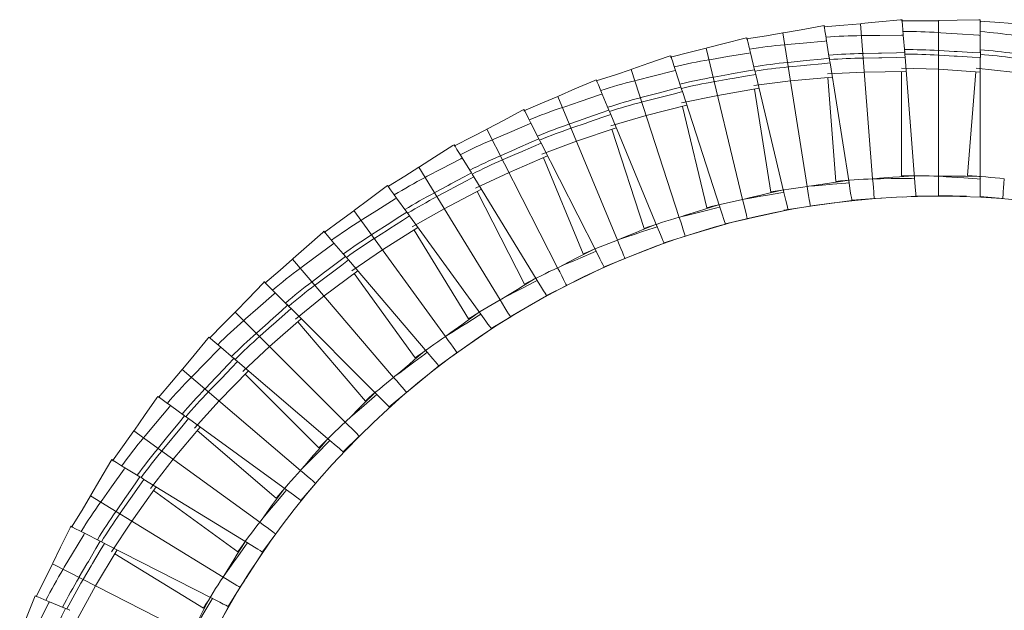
# Model space of a CAD drawing. Header units: millimetres. Extents: x -262 to 205, y -420 to 229.
# Tile 6 of 7: x -244 to -18, y 93 to 229. Entities that reach past the tile are written whole.
import ezdxf

# ---------------------------------------------------------------- set-up
doc = ezdxf.new("R2010")
doc.units = ezdxf.units.MM

msp = doc.modelspace()

# ---------------------------------------------------------------- linework, layer by layer
at = {"color": 7, "linetype": 'Continuous', "lineweight": 15}
for p, q in [((-41.24, 229.18), (-41.23, 229.19)), ((-41.19, 228.69), (-41.24, 229.18)), ((-41.19, 228.69), (-41.23, 229.19)), ((-32.86, 193.16), (-32.86, 228.97)), ((-23.22, 228.64), (-23.23, 229.14)), ((-23.23, 229.14), (-23.23, 229.14)), ((-23.22, 228.64), (-23.23, 229.14)), ((-59.1, 227.33), (-59.2, 227.82)), ((-59.2, 227.82), (-59.19, 227.82)), ((-59.1, 227.33), (-59.19, 227.82)), ((-48.02, 192.56), (-50.83, 228.26)), ((-76.86, 224.57), (-76.99, 225.05)), ((-76.99, 225.05), (-76.98, 225.05)), ((-76.86, 224.57), (-76.98, 225.05)), ((-63.08, 190.78), (-68.68, 226.15)), ((-40.94, 225.6), (-40.96, 225.63)), ((-40.64, 221.61), (-40.96, 225.63)), ((-23.22, 225.54), (-23.23, 225.57)), ((-23.23, 221.54), (-23.23, 225.57)), ((-77.95, 187.82), (-86.31, 222.64)), ((-58.62, 224.27), (-58.64, 224.3)), ((-58.01, 220.32), (-58.64, 224.3)), ((-94.51, 220.89), (-94.5, 220.9)), ((-94.34, 220.42), (-94.51, 220.89)), ((-94.34, 220.42), (-94.5, 220.9)), ((-76.14, 221.56), (-76.15, 221.58)), ((-75.21, 217.67), (-76.15, 221.58)), ((-58.04, 220.64), (-58.01, 220.32)), ((-58.04, 220.64), (-57.99, 220.32)), ((-58.01, 220.32), (-57.99, 220.32)), ((-40.66, 221.94), (-40.64, 221.61)), ((-40.66, 221.94), (-40.63, 221.61)), ((-40.64, 221.61), (-40.63, 221.61)), ((-40.55, 220.6), (-40.55, 220.53)), ((-40.55, 220.53), (-40.55, 220.53)), ((-38.36, 192.68), (-40.55, 220.53)), ((-23.22, 221.87), (-23.23, 221.54)), ((-23.23, 221.54), (-23.22, 221.54)), ((-23.23, 220.45), (-23.22, 220.45)), ((-23.23, 192.51), (-23.23, 220.45)), ((-23.22, 221.87), (-23.22, 221.54)), ((-23.22, 220.53), (-23.22, 220.45)), ((-92.55, 183.7), (-103.62, 217.76)), ((-75.28, 217.99), (-75.21, 217.67)), ((-75.28, 217.99), (-75.2, 217.67)), ((-75.21, 217.67), (-75.2, 217.67)), ((-57.83, 219.32), (-57.82, 219.24)), ((-57.83, 219.24), (-57.82, 219.24)), ((-53.46, 191.65), (-57.83, 219.24)), ((-41.35, 218.06), (-32.86, 217.78)), ((-32.86, 217.78), (-23.23, 217.14)), ((-24.22, 218.06), (-15.78, 217.11)), ((-111.44, 214.92), (-111.65, 215.38)), ((-111.65, 215.38), (-111.64, 215.38)), ((-111.44, 214.92), (-111.64, 215.38)), ((-93.38, 217.48), (-93.4, 217.5)), ((-92.16, 213.67), (-93.4, 217.5)), ((-74.96, 216.68), (-74.95, 216.61)), ((-74.95, 216.61), (-74.95, 216.61)), ((-68.43, 189.44), (-74.95, 216.61)), ((-66.93, 215.1), (-57.31, 215.97)), ((-58.43, 216.72), (-49.95, 217.11)), ((-56.49, 191.98), (-58.37, 215.88)), ((-49.95, 217.11), (-40.29, 217.23)), ((-41.35, 193.24), (-41.35, 217.21)), ((-26.17, 193.31), (-24.29, 217.21)), ((-92.25, 213.99), (-92.16, 213.67)), ((-92.25, 213.99), (-92.15, 213.68)), ((-92.16, 213.67), (-92.15, 213.68)), ((-83.7, 211.76), (-74.18, 213.39)), ((-75.36, 214.05), (-66.93, 215.1)), ((-71.48, 189.53), (-75.23, 213.21)), ((-106.78, 178.45), (-120.48, 211.54)), ((-110.26, 212.06), (-110.28, 212.08)), ((-108.74, 208.36), (-110.28, 212.08)), ((-92.02, 210.05), (-83.7, 211.76)), ((-91.83, 212.71), (-91.81, 212.64)), ((-91.82, 212.64), (-91.81, 212.64)), ((-83.19, 186.07), (-91.82, 212.64)), ((-108.85, 208.67), (-108.74, 208.36)), ((-108.85, 208.67), (-108.73, 208.36)), ((-100.16, 207.12), (-90.8, 209.49)), ((-86.23, 185.92), (-91.82, 209.23)), ((-128.06, 208.09), (-128.3, 208.53)), ((-128.3, 208.53), (-128.3, 208.53)), ((-128.06, 208.09), (-128.3, 208.53)), ((-108.74, 208.36), (-108.73, 208.36)), ((-108.34, 207.43), (-108.31, 207.36)), ((-108.32, 207.35), (-108.31, 207.36)), ((-97.63, 181.54), (-108.32, 207.35)), ((-108.32, 204.76), (-100.16, 207.12)), ((-126.66, 205.34), (-126.68, 205.35)), ((-124.85, 201.76), (-126.68, 205.35)), ((-116.2, 201.2), (-107.05, 204.3)), ((-120.55, 172.1), (-136.81, 204.01)), ((-124.99, 202.06), (-124.85, 201.76)), ((-124.99, 202.06), (-124.84, 201.77)), ((-124.85, 201.76), (-124.84, 201.77)), ((-100.65, 181.16), (-108.06, 203.96)), ((-144.1, 199.98), (-144.37, 200.4)), ((-144.37, 200.4), (-144.36, 200.4)), ((-144.1, 199.98), (-144.36, 200.4)), ((-124.38, 200.87), (-124.35, 200.8)), ((-124.35, 200.79), (-124.35, 200.8)), ((-111.67, 175.9), (-124.35, 200.79)), ((-124.15, 198.21), (-116.2, 201.2)), ((-142.48, 197.34), (-142.5, 197.36)), ((-140.4, 193.92), (-142.5, 197.36)), ((-131.73, 194.04), (-122.85, 197.85)), ((-114.65, 175.28), (-123.83, 197.43)), ((-133.78, 164.69), (-152.49, 195.23)), ((-140.56, 194.21), (-140.4, 193.92)), ((-140.56, 194.21), (-140.39, 193.93)), ((-140.4, 193.92), (-140.39, 193.93)), ((-139.86, 193.07), (-139.82, 193)), ((-139.83, 193), (-139.82, 193)), ((-125.23, 169.18), (-139.83, 193)), ((-139.42, 190.44), (-131.73, 194.04)), ((-38.36, 192.79), (-38.36, 192.68)), ((-32.49, 193.16), (-32.86, 193.16)), ((-159.75, 191.03), (-159.74, 191.04)), ((-159.44, 190.64), (-159.75, 191.03)), ((-159.44, 190.64), (-159.74, 191.04)), ((-62.71, 190.84), (-63.08, 190.78)), ((-53.47, 191.76), (-53.46, 191.65)), ((-53.46, 191.65), (-53.46, 191.65)), ((-47.64, 192.59), (-48.02, 192.56)), ((-38.37, 192.68), (-38.36, 192.68)), ((-23.22, 192.62), (-23.23, 192.51)), ((-23.23, 192.51), (-23.23, 192.51)), ((-157.62, 188.13), (-157.65, 188.15)), ((-155.28, 184.89), (-157.65, 188.15)), ((-146.65, 185.69), (-138.1, 190.17)), ((-128.15, 168.32), (-139.04, 189.68)), ((-68.45, 189.55), (-68.43, 189.44)), ((-68.44, 189.44), (-68.43, 189.44)), ((-41.19, 188.38), (-38.04, 188.55)), ((-38.05, 188.63), (-32.81, 188.59)), ((-38.04, 188.5), (-38.05, 188.63)), ((-26.44, 188.58), (-32.86, 188.69)), ((-23.23, 188.46), (-18.02, 188)), ((-23.23, 188.32), (-23.23, 188.46)), ((-83.21, 186.17), (-83.19, 186.07)), ((-83.19, 186.07), (-83.19, 186.07)), ((-77.59, 187.9), (-77.95, 187.82)), ((-68.47, 185.35), (-62.31, 186.27)), ((-62.41, 186.27), (-52.82, 187.57)), ((-52.83, 187.65), (-47.61, 188.01)), ((-52.81, 187.51), (-52.83, 187.65)), ((-47.7, 188.01), (-45.96, 188.11)), ((-146.39, 156.26), (-167.44, 185.24)), ((-155.46, 185.16), (-155.28, 184.89)), ((-155.46, 185.16), (-155.27, 184.89)), ((-155.28, 184.89), (-155.27, 184.89)), ((-154.68, 184.08), (-154.63, 184.01)), ((-154.64, 184.01), (-154.63, 184.01)), ((-138.22, 161.41), (-154.64, 184.01)), ((-154.03, 181.49), (-146.65, 185.69)), ((-92.19, 183.82), (-92.55, 183.7)), ((-76.93, 183.38), (-67.47, 185.42)), ((-67.46, 185.37), (-67.49, 185.5)), ((-97.66, 181.65), (-97.63, 181.54)), ((-97.63, 181.54), (-97.63, 181.54)), ((-91.18, 179.35), (-81.91, 182.13)), ((-81.94, 182.21), (-76.84, 183.39)), ((-81.9, 182.08), (-81.94, 182.21)), ((-174.01, 180.12), (-174.34, 180.49)), ((-174.34, 180.49), (-174.34, 180.49)), ((-174.01, 180.12), (-174.34, 180.49)), ((-160.86, 176.19), (-152.69, 181.33)), ((-141.06, 160.33), (-153.59, 180.77)), ((-96.08, 177.8), (-91.09, 179.37)), ((-172, 177.76), (-172.03, 177.77)), ((-169.41, 174.71), (-172.03, 177.77)), ((-106.43, 178.59), (-106.78, 178.45)), ((-105.07, 174.22), (-96.05, 177.72)), ((-96.03, 177.67), (-96.08, 177.8)), ((-169.61, 174.97), (-169.41, 174.71)), ((-169.61, 174.97), (-169.4, 174.72)), ((-169.41, 174.71), (-169.4, 174.72)), ((-167.9, 171.42), (-160.86, 176.19)), ((-111.71, 176), (-111.67, 175.9)), ((-111.68, 175.9), (-111.67, 175.9)), ((-158.3, 146.87), (-181.56, 174.11)), ((-168.74, 173.95), (-168.69, 173.89)), ((-168.7, 173.89), (-168.69, 173.89)), ((-150.56, 152.64), (-168.7, 173.89)), ((-109.83, 172.29), (-104.98, 174.25)), ((-109.77, 172.17), (-109.83, 172.29)), ((-174.29, 165.6), (-166.55, 171.37)), ((-153.31, 151.34), (-167.4, 170.74)), ((-120.21, 172.27), (-120.55, 172.1)), ((-118.52, 168.02), (-109.8, 172.22)), ((-187.7, 168.49), (-188.07, 168.83)), ((-188.07, 168.83), (-188.06, 168.83)), ((-187.7, 168.49), (-188.06, 168.83)), ((-125.28, 169.27), (-125.23, 169.18)), ((-125.23, 169.17), (-125.23, 169.18)), ((-123.14, 165.7), (-118.43, 168.05)), ((-185.52, 166.3), (-185.54, 166.31)), ((-182.7, 163.46), (-185.54, 166.31)), ((-180.93, 160.3), (-174.29, 165.6)), ((-131.44, 160.78), (-123.07, 165.65)), ((-123.05, 165.6), (-123.11, 165.72)), ((-182.92, 163.7), (-182.7, 163.46)), ((-182.92, 163.7), (-182.69, 163.47)), ((-182.7, 163.46), (-182.69, 163.47)), ((-133.46, 164.89), (-133.78, 164.69)), ((-169.44, 136.58), (-194.76, 161.9)), ((-181.97, 162.75), (-181.92, 162.7)), ((-181.92, 162.69), (-181.92, 162.7)), ((-162.17, 142.94), (-181.92, 162.69)), ((-138.28, 161.5), (-138.22, 161.41)), ((-138.22, 161.4), (-138.22, 161.41)), ((-186.85, 153.99), (-179.58, 160.35)), ((-164.81, 141.42), (-180.38, 159.65)), ((-135.84, 158.13), (-131.35, 160.82)), ((-146.09, 156.48), (-146.39, 156.26)), ((-143.75, 152.55), (-135.79, 158.06)), ((-135.76, 158.02), (-135.84, 158.13)), ((-200.84, 156.13), (-200.83, 156.14)), ((-200.45, 155.82), (-200.84, 156.13)), ((-200.45, 155.82), (-200.83, 156.14)), ((-198.09, 153.81), (-198.12, 153.81)), ((-195.06, 151.2), (-198.12, 153.81)), ((-193.05, 148.19), (-186.85, 153.99)), ((-150.62, 152.73), (-150.56, 152.64)), ((-150.56, 152.64), (-150.56, 152.64)), ((-147.92, 149.56), (-143.66, 152.6)), ((-195.3, 151.42), (-195.06, 151.2)), ((-195.3, 151.42), (-195.05, 151.21)), ((-195.06, 151.2), (-195.05, 151.21)), ((-194.28, 150.55), (-194.22, 150.5)), ((-194.23, 150.49), (-194.22, 150.5)), ((-172.98, 132.35), (-194.23, 150.49)), ((-179.73, 125.44), (-206.96, 148.7)), ((-198.46, 141.44), (-191.71, 148.35)), ((-175.5, 130.64), (-192.45, 147.59)), ((-155.37, 143.38), (-147.87, 149.5)), ((-147.84, 149.45), (-147.92, 149.56)), ((-158.01, 147.12), (-158.3, 146.87)), ((-162.24, 143.02), (-162.17, 142.94)), ((-162.17, 142.93), (-162.17, 142.94)), ((-159.3, 140.07), (-155.29, 143.43)), ((-212.57, 142.47), (-212.56, 142.48)), ((-212.15, 142.19), (-212.57, 142.47)), ((-212.15, 142.19), (-212.56, 142.48)), ((-204.18, 135.16), (-198.46, 141.44)), ((-209.65, 140.37), (-209.68, 140.37)), ((-206.42, 138.01), (-209.68, 140.37)), ((-159.27, 140.04), (-159.3, 140.07)), ((-206.68, 138.21), (-206.42, 138.01)), ((-206.68, 138.21), (-206.41, 138.02)), ((-206.42, 138.01), (-206.41, 138.02)), ((-205.59, 137.42), (-205.53, 137.37)), ((-205.54, 137.37), (-205.53, 137.37)), ((-182.93, 120.95), (-205.54, 137.37)), ((-169.17, 136.84), (-169.44, 136.58)), ((-189.12, 113.53), (-218.09, 134.58)), ((-209.04, 128.01), (-202.86, 135.42)), ((-185.31, 119.04), (-203.54, 134.61)), ((-173.06, 132.43), (-172.98, 132.35)), ((-172.99, 132.35), (-172.98, 132.35)), ((-169.9, 129.72), (-166.17, 133.39)), ((-169.87, 129.69), (-169.9, 129.71)), ((-223.19, 127.93), (-223.19, 127.94)), ((-222.76, 127.68), (-223.19, 127.94)), ((-222.76, 127.68), (-223.19, 127.93)), ((-214.26, 121.3), (-209.04, 128.01)), ((-220.12, 126.07), (-220.15, 126.07)), ((-216.71, 123.96), (-220.15, 126.07)), ((-179.49, 125.73), (-179.73, 125.44)), ((-216.99, 124.15), (-216.71, 123.96)), ((-216.99, 124.15), (-216.71, 123.97)), ((-216.71, 123.96), (-216.71, 123.97)), ((-215.84, 123.45), (-215.78, 123.4)), ((-215.78, 123.4), (-215.78, 123.4)), ((-191.96, 108.8), (-215.78, 123.4)), ((-179.66, 118.56), (-176.22, 122.51)), ((-218.54, 113.79), (-212.96, 121.67)), ((-194.18, 106.71), (-213.57, 120.8)), ((-183.02, 121.02), (-182.93, 120.95)), ((-182.94, 120.95), (-182.93, 120.95)), ((-197.54, 100.92), (-228.08, 119.63)), ((-179.55, 118.48), (-179.66, 118.56)), ((-223.22, 106.7), (-218.54, 113.79)), ((-188.9, 113.83), (-189.12, 113.53)), ((-232.64, 112.6), (-232.64, 112.61)), ((-232.19, 112.39), (-232.64, 112.61)), ((-232.19, 112.39), (-232.64, 112.6)), ((-229.43, 110.99), (-229.46, 110.98)), ((-225.87, 109.16), (-229.46, 110.98)), ((-226.16, 109.32), (-225.87, 109.16)), ((-226.16, 109.32), (-225.87, 109.17)), ((-225.87, 109.16), (-225.87, 109.17)), ((-192.05, 108.87), (-191.96, 108.8)), ((-188.51, 106.68), (-185.39, 110.89)), ((-226.9, 98.87), (-221.95, 107.16)), ((-224.96, 108.71), (-224.89, 108.67)), ((-224.9, 108.66), (-224.89, 108.67)), ((-200.01, 95.98), (-224.9, 108.66)), ((-192.33, 100.6), (-188.44, 106.64)), ((-191.96, 108.8), (-191.96, 108.8)), ((-188.39, 106.61), (-188.51, 106.68)), ((-202.05, 93.73), (-222.49, 106.25)), ((-204.95, 87.69), (-236.86, 103.95)), ((-197.35, 101.24), (-197.54, 100.92)), ((-193.68, 98.5), (-192.57, 100.22)), ((-231, 91.43), (-226.9, 98.87)), ((-196.39, 94.14), (-193.62, 98.58)), ((-240.86, 96.58), (-240.86, 96.59)), ((-240.39, 96.4), (-240.86, 96.59)), ((-240.39, 96.4), (-240.86, 96.58)), ((-237.53, 95.22), (-237.56, 95.22)), ((-233.84, 93.68), (-237.56, 95.22)), ((-200.1, 96.04), (-200.01, 95.98)), ((-200.01, 95.98), (-200.01, 95.98)), ((-234.14, 93.81), (-233.84, 93.68)), ((-234.14, 93.81), (-233.84, 93.69)), ((-233.84, 93.68), (-233.84, 93.69)), ((-232.9, 93.3), (-232.83, 93.27)), ((-232.83, 93.26), (-232.83, 93.27)), ((-200.91, 85.58), (-196.32, 94.1)), ((-196.28, 94.08), (-196.39, 94.14))]:
    msp.add_line(p, q, dxfattribs=at)
at = {"color": 8, "linetype": 'Continuous', "lineweight": 15}
for p, q in [((-38.41, 193.32), (-38.41, 193.28)), ((-23.22, 193.16), (-23.23, 193.12)), ((-53.56, 192.29), (-53.56, 192.25)), ((-68.58, 190.07), (-68.58, 190.03)), ((-83.38, 186.68), (-83.37, 186.65)), ((-97.87, 182.14), (-97.86, 182.11)), ((-111.96, 176.48), (-111.95, 176.44)), ((-125.57, 169.73), (-125.55, 169.7)), ((-138.6, 161.93), (-138.58, 161.9)), ((-150.97, 153.14), (-150.95, 153.11)), ((-162.62, 143.4), (-162.6, 143.37)), ((-173.47, 132.77), (-173.45, 132.75)), ((-183.46, 121.33), (-183.43, 121.31)), ((-192.51, 109.14), (-192.48, 109.12)), ((-200.58, 96.28), (-200.55, 96.26))]:
    msp.add_line(p, q, dxfattribs=at)
at = {"color": 7, "linetype": 'Continuous', "lineweight": 15, "flags": 128}
for points in [[(-50.83, 228.26), (-50.65, 228.28), (-46.58, 228.67), (-41.61, 229.15), (-41.24, 229.18)], [(-32.86, 228.96), (-36.7, 228.92), (-41.35, 228.91)], [(-40.96, 225.63), (-41.05, 226.82), (-41.14, 227.95), (-41.21, 228.77), (-41.24, 229.18)], [(-32.86, 228.97), (-32.69, 228.97), (-28.6, 229.04), (-23.61, 229.13), (-23.23, 229.14)], [(-23.23, 225.57), (-23.23, 226.77), (-23.23, 227.9), (-23.23, 228.72), (-23.23, 229.14)], [(-68.68, 226.15), (-68.51, 226.18), (-64.48, 226.89), (-59.56, 227.76), (-59.2, 227.82)], [(-50.83, 228.25), (-54.65, 227.92), (-59.29, 227.54)], [(-58.64, 224.3), (-58.83, 225.48), (-59, 226.59), (-59.13, 227.41), (-59.2, 227.82)], [(-14.9, 228.25), (-18.73, 228.52), (-23.37, 228.87)], [(-86.31, 222.64), (-86.14, 222.69), (-82.18, 223.71), (-77.35, 224.96), (-76.99, 225.05)], [(-68.68, 226.14), (-72.46, 225.5), (-77.06, 224.76)], [(-76.16, 221.58), (-76.44, 222.75), (-76.7, 223.84), (-76.89, 224.65), (-76.99, 225.05)], [(-50.61, 225.52), (-50.06, 225.53), (-46.34, 225.57), (-41.34, 225.62), (-40.96, 225.63)], [(-32.86, 226.22), (-32.32, 226.18), (-28.6, 225.93), (-23.61, 225.59), (-23.23, 225.57)], [(-86.31, 222.63), (-90.03, 221.7), (-94.55, 220.6)], [(-68.25, 223.43), (-67.71, 223.48), (-63.99, 223.82), (-59.01, 224.26), (-58.64, 224.3)], [(-103.62, 217.76), (-103.45, 217.82), (-99.58, 219.15), (-94.86, 220.77), (-94.51, 220.89)], [(-93.41, 217.5), (-93.78, 218.64), (-94.13, 219.71), (-94.38, 220.5), (-94.51, 220.89)], [(-85.67, 219.97), (-85.13, 220.06), (-81.45, 220.68), (-76.53, 221.52), (-76.15, 221.58)], [(-67.6, 219.36), (-67.47, 219.37), (-64.03, 219.72), (-63.35, 219.79), (-59.91, 220.13), (-58.01, 220.32)], [(-57.82, 219.24), (-57.92, 219.84), (-57.99, 220.32)], [(-50.29, 221.41), (-50.16, 221.41), (-46.7, 221.49), (-46.01, 221.5), (-42.55, 221.57), (-40.64, 221.61)], [(-50.2, 220.36), (-50.03, 220.36), (-46.57, 220.42), (-45.93, 220.43), (-42.47, 220.49), (-40.55, 220.53)], [(-40.55, 220.53), (-40.59, 221.13), (-40.63, 221.61)], [(-32.86, 222.1), (-32.73, 222.09), (-29.28, 221.89), (-28.59, 221.85), (-25.14, 221.65), (-23.23, 221.54)], [(-32.86, 221.04), (-32.69, 221.03), (-29.24, 220.82), (-28.59, 220.78), (-25.14, 220.57), (-23.23, 220.45)], [(-23.22, 220.45), (-23.22, 221.06), (-23.22, 221.54)], [(-103.61, 217.75), (-107.25, 216.53), (-111.67, 215.08)], [(-84.71, 215.96), (-84.58, 215.98), (-81.17, 216.6), (-80.5, 216.72), (-77.09, 217.33), (-75.21, 217.67)], [(-74.95, 216.61), (-75.09, 217.2), (-75.2, 217.67)], [(-67.44, 218.32), (-67.27, 218.33), (-63.82, 218.67), (-63.18, 218.73), (-59.74, 219.06), (-57.83, 219.24)], [(-120.48, 211.54), (-120.32, 211.61), (-116.57, 213.24), (-111.99, 215.23), (-111.65, 215.38)], [(-110.28, 212.08), (-110.74, 213.19), (-111.17, 214.23), (-111.49, 214.99), (-111.65, 215.38)], [(-102.77, 215.15), (-102.24, 215.28), (-98.62, 216.19), (-93.77, 217.41), (-93.41, 217.5)], [(-84.46, 214.93), (-84.29, 214.96), (-80.88, 215.56), (-80.25, 215.67), (-76.84, 216.27), (-74.95, 216.61)], [(-101.49, 211.22), (-101.36, 211.26), (-98.02, 212.14), (-97.36, 212.31), (-94.01, 213.19), (-92.16, 213.67)], [(-91.81, 212.64), (-92, 213.22), (-92.15, 213.68)], [(-120.48, 211.53), (-124.01, 210.03), (-128.3, 208.23)], [(-119.43, 209), (-118.91, 209.17), (-115.38, 210.36), (-110.64, 211.96), (-110.28, 212.08)], [(-101.16, 210.22), (-101, 210.26), (-97.65, 211.13), (-97.02, 211.29), (-93.67, 212.16), (-91.82, 212.64)], [(-136.81, 204.01), (-136.66, 204.09), (-133.04, 206.01), (-128.63, 208.36), (-128.3, 208.53)], [(-126.68, 205.35), (-127.23, 206.42), (-127.74, 207.42), (-128.12, 208.16), (-128.3, 208.53)], [(-117.85, 205.19), (-117.73, 205.23), (-114.46, 206.37), (-113.81, 206.59), (-110.55, 207.73), (-108.74, 208.36)], [(-117.45, 204.21), (-117.28, 204.27), (-114.01, 205.39), (-113.4, 205.6), (-110.13, 206.73), (-108.32, 207.35)], [(-108.31, 207.36), (-108.55, 207.92), (-108.73, 208.36)], [(-135.56, 201.56), (-135.06, 201.78), (-131.63, 203.24), (-127.03, 205.2), (-126.68, 205.35)], [(-136.8, 204), (-140.21, 202.23), (-144.11, 200.22)], [(-133.69, 197.89), (-133.57, 197.94), (-130.4, 199.33), (-129.77, 199.61), (-126.6, 201), (-124.85, 201.76)], [(-124.35, 200.8), (-124.62, 201.34), (-124.84, 201.77)], [(-152.49, 195.23), (-152.35, 195.32), (-148.89, 197.52), (-144.69, 200.2), (-144.37, 200.4)], [(-142.51, 197.36), (-143.13, 198.38), (-143.72, 199.34), (-144.15, 200.05), (-144.37, 200.4)], [(-133.21, 196.94), (-133.05, 197.01), (-129.88, 198.39), (-129.28, 198.65), (-126.11, 200.03), (-124.35, 200.79)], [(-151.06, 192.88), (-150.57, 193.14), (-147.27, 194.86), (-142.84, 197.18), (-142.5, 197.36)], [(-152.49, 195.22), (-155.74, 193.18), (-159.48, 190.87)], [(-148.9, 189.36), (-148.78, 189.43), (-145.74, 191.06), (-145.13, 191.39), (-142.08, 193.02), (-140.4, 193.92)], [(-148.35, 188.46), (-148.2, 188.54), (-145.14, 190.17), (-144.57, 190.47), (-141.52, 192.1), (-139.83, 193)], [(-139.82, 193), (-140.14, 193.52), (-140.39, 193.93)], [(-47.64, 192.59), (-46.48, 192.68), (-43.39, 192.91), (-41.85, 193.02), (-38.77, 193.26), (-38.41, 193.28)], [(-32.49, 193.16), (-31.32, 193.15), (-28.23, 193.14), (-26.68, 193.14), (-23.59, 193.12), (-23.23, 193.12)], [(-32.49, 193.16), (-31.1, 193.06), (-28.6, 192.89), (-27.05, 192.78), (-23.97, 192.57), (-23.23, 192.51)], [(-167.44, 185.24), (-167.3, 185.34), (-164.03, 187.81), (-160.05, 190.81), (-159.75, 191.03)], [(-157.65, 188.14), (-158.36, 189.12), (-159.02, 190.03), (-159.51, 190.7), (-159.75, 191.03)], [(-62.71, 190.84), (-61.55, 191.01), (-58.5, 191.49), (-56.97, 191.72), (-53.92, 192.2), (-53.56, 192.25)], [(-62.71, 190.84), (-61.32, 190.96), (-58.82, 191.18), (-57.28, 191.31), (-54.2, 191.58), (-53.46, 191.65)], [(-52.82, 187.59), (-52.82, 187.58), (-52.85, 187.78), (-52.92, 188.23), (-53.03, 188.89), (-53.16, 189.73), (-53.46, 191.65)], [(-47.64, 192.59), (-46.25, 192.6), (-43.74, 192.63), (-42.2, 192.64), (-39.11, 192.67), (-38.37, 192.68)], [(-38.04, 188.58), (-38.04, 188.57), (-38.06, 188.77), (-38.09, 189.22), (-38.15, 189.89), (-38.21, 190.74), (-38.37, 192.68)], [(-23.23, 188.41), (-23.23, 188.39), (-23.23, 188.6), (-23.23, 189.05), (-23.23, 189.72), (-23.23, 190.57), (-23.23, 192.51)], [(-165.82, 183.01), (-165.36, 183.3), (-162.2, 185.29), (-157.97, 187.94), (-157.65, 188.14)], [(-77.59, 187.9), (-76.45, 188.17), (-73.44, 188.88), (-71.94, 189.24), (-68.93, 189.95), (-68.58, 190.03)], [(-77.59, 187.9), (-76.21, 188.14), (-73.74, 188.55), (-72.22, 188.81), (-69.17, 189.32), (-68.44, 189.44)], [(-67.48, 185.45), (-67.47, 185.43), (-67.52, 185.63), (-67.63, 186.07), (-67.79, 186.73), (-67.98, 187.55), (-68.44, 189.44)], [(-92.19, 183.82), (-91.08, 184.17), (-88.13, 185.12), (-86.66, 185.59), (-83.72, 186.53), (-83.37, 186.65)], [(-92.19, 183.82), (-90.84, 184.15), (-88.41, 184.76), (-86.91, 185.14), (-83.91, 185.89), (-83.19, 186.07)], [(-81.92, 182.16), (-81.92, 182.15), (-81.98, 182.34), (-82.12, 182.77), (-82.33, 183.41), (-82.59, 184.22), (-83.19, 186.07)], [(-167.43, 185.23), (-170.52, 182.94), (-174.27, 180.2)], [(-163.4, 179.68), (-163.29, 179.75), (-160.38, 181.62), (-159.8, 181.99), (-156.89, 183.86), (-155.28, 184.89)], [(-162.78, 178.82), (-162.63, 178.91), (-159.72, 180.77), (-159.17, 181.12), (-156.25, 182.98), (-154.64, 184.01)], [(-154.63, 184.01), (-154.99, 184.5), (-155.27, 184.89)], [(-106.43, 178.59), (-105.35, 179.04), (-102.49, 180.21), (-101.06, 180.8), (-98.2, 181.97), (-97.86, 182.11)], [(-106.43, 178.59), (-105.11, 179.04), (-102.73, 179.83), (-101.27, 180.33), (-98.33, 181.31), (-97.63, 181.54)], [(-96.06, 177.75), (-96.05, 177.73), (-96.13, 177.92), (-96.31, 178.34), (-96.56, 178.97), (-96.89, 179.75), (-97.63, 181.54)], [(-181.56, 174.11), (-181.43, 174.22), (-178.36, 176.93), (-174.62, 180.24), (-174.34, 180.49)], [(-172.03, 177.77), (-172.81, 178.69), (-173.54, 179.54), (-174.08, 180.17), (-174.34, 180.49)], [(-179.77, 172.02), (-179.33, 172.34), (-176.34, 174.57), (-172.33, 177.55), (-172.03, 177.77)], [(-177.09, 168.88), (-176.99, 168.96), (-174.23, 171.05), (-173.69, 171.47), (-170.93, 173.56), (-169.41, 174.71)], [(-168.69, 173.89), (-169.09, 174.35), (-169.4, 174.72)], [(-120.21, 172.27), (-119.17, 172.8), (-116.41, 174.19), (-115.03, 174.89), (-112.27, 176.28), (-111.95, 176.44)], [(-120.21, 172.27), (-118.93, 172.82), (-116.62, 173.8), (-115.2, 174.4), (-112.36, 175.61), (-111.68, 175.9)], [(-109.81, 172.24), (-109.8, 172.23), (-109.9, 172.41), (-110.1, 172.81), (-110.41, 173.42), (-110.79, 174.17), (-111.68, 175.9)], [(-181.55, 174.1), (-184.45, 171.58), (-187.97, 168.55)], [(-176.41, 168.08), (-176.27, 168.18), (-173.51, 170.26), (-172.99, 170.65), (-170.23, 172.73), (-168.7, 173.89)], [(-194.76, 161.9), (-194.64, 162.03), (-191.79, 164.97), (-188.33, 168.56), (-188.07, 168.83)], [(-185.54, 166.31), (-186.39, 167.15), (-187.19, 167.95), (-187.78, 168.54), (-188.07, 168.83)], [(-133.46, 164.89), (-132.46, 165.49), (-129.82, 167.1), (-128.5, 167.9), (-125.86, 169.51), (-125.55, 169.7)], [(-133.46, 164.89), (-132.23, 165.53), (-130, 166.69), (-128.63, 167.4), (-125.89, 168.83), (-125.23, 169.17)], [(-123.09, 165.67), (-123.08, 165.66), (-123.19, 165.83), (-123.42, 166.22), (-123.78, 166.8), (-124.22, 167.52), (-125.23, 169.17)], [(-192.82, 159.96), (-192.4, 160.32), (-189.59, 162.77), (-185.83, 166.06), (-185.54, 166.31)], [(-189.9, 157.04), (-189.8, 157.13), (-187.22, 159.43), (-186.71, 159.89), (-184.12, 162.19), (-182.7, 163.46)], [(-181.92, 162.7), (-182.35, 163.13), (-182.69, 163.47)], [(-194.75, 161.9), (-197.44, 159.16), (-200.72, 155.86)], [(-189.15, 156.3), (-189.02, 156.41), (-186.43, 158.7), (-185.95, 159.13), (-183.36, 161.42), (-181.92, 162.69)], [(-146.09, 156.48), (-145.14, 157.17), (-142.63, 158.98), (-141.38, 159.88), (-138.87, 161.69), (-138.58, 161.9)], [(-146.09, 156.48), (-144.91, 157.22), (-142.78, 158.55), (-141.47, 159.37), (-138.85, 161.01), (-138.22, 161.4)], [(-135.81, 158.08), (-135.8, 158.07), (-135.92, 158.24), (-136.18, 158.6), (-136.58, 159.15), (-137.08, 159.84), (-138.22, 161.4)], [(-206.96, 148.7), (-206.85, 148.83), (-204.25, 151.99), (-201.07, 155.84), (-200.84, 156.13)], [(-198.12, 153.81), (-199.03, 154.59), (-199.89, 155.32), (-200.52, 155.86), (-200.84, 156.13)], [(-204.87, 146.92), (-204.49, 147.31), (-201.88, 149.97), (-198.39, 153.54), (-198.12, 153.81)], [(-158.01, 147.12), (-157.12, 147.87), (-154.76, 149.87), (-153.59, 150.87), (-151.23, 152.87), (-150.95, 153.11)], [(-158.01, 147.12), (-156.89, 147.95), (-154.88, 149.44), (-153.64, 150.36), (-151.15, 152.2), (-150.56, 152.64)], [(-147.89, 149.52), (-147.88, 149.51), (-148.01, 149.66), (-148.31, 150.01), (-148.75, 150.52), (-149.3, 151.17), (-150.56, 152.64)], [(-201.73, 144.24), (-201.64, 144.33), (-199.25, 146.83), (-198.78, 147.32), (-196.38, 149.82), (-195.06, 151.2)], [(-200.93, 143.55), (-200.81, 143.67), (-198.41, 146.16), (-197.96, 146.63), (-195.56, 149.12), (-194.23, 150.49)], [(-194.22, 150.5), (-194.68, 150.89), (-195.05, 151.21)], [(-206.95, 148.69), (-209.42, 145.75), (-212.43, 142.21)], [(-169.17, 136.84), (-168.34, 137.67), (-166.15, 139.85), (-165.05, 140.93), (-162.86, 143.11), (-162.6, 143.37)], [(-169.17, 136.84), (-168.12, 137.76), (-166.23, 139.41), (-165.06, 140.42), (-162.73, 142.45), (-162.17, 142.93)], [(-159.27, 140.03), (-159.26, 140.02), (-159.4, 140.17), (-159.72, 140.48), (-160.2, 140.96), (-160.8, 141.56), (-162.17, 142.93)], [(-218.09, 134.58), (-217.99, 134.72), (-215.64, 138.08), (-212.78, 142.16), (-212.57, 142.47)], [(-209.68, 140.37), (-210.65, 141.08), (-211.56, 141.74), (-212.23, 142.23), (-212.57, 142.47)], [(-215.87, 132.97), (-215.52, 133.39), (-213.13, 136.25), (-209.92, 140.08), (-209.68, 140.37)], [(-212.53, 130.54), (-212.45, 130.64), (-210.26, 133.32), (-209.82, 133.85), (-207.63, 136.53), (-206.42, 138.01)], [(-211.68, 129.92), (-211.57, 130.05), (-209.37, 132.72), (-208.96, 133.22), (-206.75, 135.89), (-205.54, 137.37)], [(-205.53, 137.37), (-206.02, 137.73), (-206.41, 138.02)], [(-218.08, 134.58), (-220.31, 131.45), (-223.03, 127.68)], [(-179.49, 125.73), (-178.72, 126.61), (-176.71, 128.96), (-175.7, 130.13), (-173.68, 132.47), (-173.45, 132.75)], [(-179.49, 125.73), (-178.51, 126.72), (-176.75, 128.51), (-175.67, 129.61), (-173.5, 131.82), (-172.99, 132.35)], [(-169.86, 129.68), (-169.85, 129.67), (-170.01, 129.8), (-170.35, 130.1), (-170.87, 130.54), (-171.51, 131.09), (-172.99, 132.35)], [(-228.08, 119.63), (-227.99, 119.78), (-225.91, 123.31), (-223.38, 127.61), (-223.19, 127.93)], [(-220.15, 126.07), (-221.17, 126.69), (-222.13, 127.28), (-222.84, 127.71), (-223.19, 127.93)], [(-225.74, 118.2), (-225.42, 118.64), (-223.26, 121.68), (-220.37, 125.76), (-220.15, 126.07)], [(-222.22, 116.04), (-222.14, 116.15), (-220.17, 118.99), (-219.78, 119.55), (-217.8, 122.4), (-216.71, 123.96)], [(-221.32, 115.49), (-221.22, 115.63), (-219.23, 118.47), (-218.86, 118.99), (-216.88, 121.83), (-215.78, 123.4)], [(-215.78, 123.4), (-216.29, 123.72), (-216.71, 123.97)], [(-188.9, 113.83), (-188.21, 114.78), (-186.38, 117.27), (-185.47, 118.52), (-183.64, 121.01), (-183.43, 121.31)], [(-188.9, 113.83), (-188, 114.9), (-186.39, 116.83), (-185.4, 118.01), (-183.41, 120.38), (-182.94, 120.95)], [(-179.62, 118.53), (-179.6, 118.52), (-179.77, 118.64), (-180.13, 118.91), (-180.68, 119.31), (-181.37, 119.81), (-182.94, 120.95)], [(-228.07, 119.63), (-230.04, 116.34), (-232.46, 112.36)], [(-236.86, 103.95), (-236.79, 104.1), (-234.99, 107.78), (-232.8, 112.27), (-232.64, 112.6)], [(-229.46, 110.98), (-230.53, 111.53), (-231.53, 112.04), (-232.27, 112.42), (-232.64, 112.6)], [(-234.41, 102.7), (-234.13, 103.17), (-232.22, 106.37), (-229.65, 110.66), (-229.46, 110.98)], [(-230.74, 100.83), (-230.67, 100.94), (-228.93, 103.93), (-228.58, 104.52), (-226.84, 107.51), (-225.87, 109.16)], [(-224.89, 108.67), (-225.44, 108.95), (-225.87, 109.17)], [(-197.35, 101.24), (-196.73, 102.24), (-195.11, 104.87), (-194.3, 106.18), (-192.67, 108.81), (-192.48, 109.12)], [(-229.8, 100.35), (-229.71, 100.5), (-227.95, 103.48), (-227.63, 104.03), (-225.87, 107.02), (-224.9, 108.66)], [(-197.35, 101.24), (-196.54, 102.38), (-195.08, 104.42), (-194.19, 105.68), (-192.39, 108.19), (-191.96, 108.8)], [(-188.46, 106.65), (-188.45, 106.64), (-188.62, 106.75), (-189.01, 106.99), (-189.58, 107.34), (-190.31, 107.78), (-191.96, 108.8)], [(-236.85, 103.94), (-238.56, 100.51), (-240.54, 96.6)], [(-244.39, 87.62), (-244.33, 87.78), (-242.82, 91.59), (-240.99, 96.23), (-240.86, 96.58)], [(-241.85, 86.57), (-241.61, 87.06), (-239.95, 90.4), (-237.73, 94.88), (-237.56, 95.22)], [(-237.56, 95.22), (-238.67, 95.67), (-239.71, 96.11), (-240.48, 96.42), (-240.86, 96.58)], [(-204.78, 88.02), (-204.25, 89.06), (-202.83, 91.81), (-202.13, 93.19), (-200.71, 95.94), (-200.55, 96.26)], [(-204.78, 88.02), (-204.07, 89.22), (-202.78, 91.37), (-201.98, 92.69), (-200.39, 95.34), (-200.01, 95.98)], [(-196.35, 94.11), (-196.34, 94.11), (-196.52, 94.2), (-196.92, 94.41), (-197.52, 94.71), (-198.28, 95.1), (-200.01, 95.98)], [(-238.04, 84.99), (-237.98, 85.11), (-236.48, 88.22), (-236.18, 88.84), (-234.67, 91.96), (-233.84, 93.68)], [(-232.83, 93.27), (-233.39, 93.5), (-233.84, 93.69)]]:
    msp.add_lwpolyline(points, dxfattribs=at)
at = {"color": 8, "linetype": 'Continuous', "lineweight": 15, "flags": 128}
for points in [[(-32.86, 188.65), (-32.86, 188.64), (-32.86, 188.93), (-32.86, 189.44), (-32.86, 190.16), (-32.86, 191.05), (-32.86, 192.07), (-32.86, 193.16)], [(-62.37, 186.32), (-62.37, 186.32), (-62.42, 186.6), (-62.5, 187.11), (-62.61, 187.82), (-62.75, 188.69), (-62.91, 189.7), (-63.08, 190.78)], [(-47.66, 188.07), (-47.66, 188.06), (-47.69, 188.34), (-47.73, 188.86), (-47.78, 189.57), (-47.85, 190.46), (-47.93, 191.47), (-48.02, 192.56)], [(-18.06, 188.07), (-18.06, 188.06), (-18.04, 188.35), (-18, 188.86), (-17.94, 189.57), (-17.87, 190.46), (-17.79, 191.48), (-17.71, 192.56)], [(-76.9, 183.44), (-76.9, 183.43), (-76.96, 183.71), (-77.08, 184.2), (-77.25, 184.9), (-77.46, 185.77), (-77.7, 186.76), (-77.95, 187.82)], [(-91.15, 179.41), (-91.15, 179.4), (-91.24, 179.68), (-91.4, 180.17), (-91.62, 180.85), (-91.9, 181.7), (-92.21, 182.66), (-92.55, 183.7)], [(-105.05, 174.29), (-105.05, 174.28), (-105.16, 174.54), (-105.35, 175.02), (-105.63, 175.68), (-105.97, 176.5), (-106.36, 177.44), (-106.78, 178.45)], [(-118.5, 168.08), (-118.5, 168.08), (-118.63, 168.33), (-118.86, 168.79), (-119.19, 169.43), (-119.59, 170.22), (-120.05, 171.13), (-120.55, 172.1)], [(-131.42, 160.85), (-131.42, 160.84), (-131.57, 161.08), (-131.84, 161.52), (-132.21, 162.13), (-132.68, 162.89), (-133.21, 163.76), (-133.78, 164.69)], [(-143.74, 152.62), (-143.73, 152.61), (-143.9, 152.84), (-144.21, 153.26), (-144.63, 153.84), (-145.15, 154.56), (-145.75, 155.38), (-146.39, 156.26)], [(-155.37, 143.45), (-155.37, 143.44), (-155.55, 143.66), (-155.89, 144.05), (-156.35, 144.6), (-156.93, 145.27), (-157.59, 146.05), (-158.3, 146.87)], [(-166.25, 133.39), (-166.24, 133.39), (-166.44, 133.59), (-166.81, 133.95), (-167.32, 134.46), (-167.94, 135.09), (-168.67, 135.81), (-169.44, 136.58)], [(-176.3, 122.51), (-176.29, 122.51), (-176.51, 122.7), (-176.9, 123.03), (-177.45, 123.5), (-178.13, 124.07), (-178.9, 124.73), (-179.73, 125.44)], [(-185.47, 110.88), (-185.46, 110.88), (-185.7, 111.05), (-186.11, 111.35), (-186.69, 111.77), (-187.41, 112.29), (-188.24, 112.89), (-189.12, 113.53)], [(-193.7, 98.57), (-193.69, 98.56), (-193.94, 98.71), (-194.37, 98.98), (-194.99, 99.36), (-195.75, 99.82), (-196.61, 100.35), (-197.54, 100.92)]]:
    msp.add_lwpolyline(points, dxfattribs=at)
at = {"color": 7, "linetype": 'Continuous', "lineweight": 15}
msp.add_circle((-32.85, 0.01), 188.56, dxfattribs=at)
for centre, radius, start, end in [((-49.33, 102.54), 122.99, 90.5977, 94.3984), ((-41.23, 103.51), 122.99, 86.0977, 89.8984), ((-33.09, 103.85), 122.99, 81.5977, 85.3984), ((-57.32, 100.93), 122.99, 95.0977, 98.8984), ((-41.22, 77.96), 144.37, 86.6814, 89.7883), ((-35.08, 78.38), 144.37, 82.1814, 85.2883), ((-65.16, 98.7), 122.99, 99.5977, 103.3984), ((-47.31, 77.07), 144.37, 91.1814, 94.2883), ((-47.72, 80.68), 139.7, 91.0209, 94.1983), ((-41.34, 81.59), 139.7, 86.5209, 89.6983), ((-34.91, 82.01), 139.7, 82.0209, 85.1983), ((-53.31, 75.69), 144.37, 95.6814, 98.7883), ((-54, 79.26), 139.7, 95.5209, 98.6983), ((-59.19, 73.86), 144.37, 100.1814, 103.2883), ((-72.81, 95.86), 122.99, 104.0977, 107.8984), ((-60.15, 77.36), 139.7, 100.0209, 103.1983), ((-64.9, 71.56), 144.37, 104.6814, 107.7883), ((-80.2, 92.43), 122.99, 108.5977, 112.3984), ((-66.14, 74.98), 139.7, 104.5209, 107.6983), ((-70.41, 68.83), 144.37, 109.1814, 112.2883), ((-71.92, 72.14), 139.7, 109.0209, 112.1983), ((-87.31, 88.43), 122.99, 113.0977, 116.8984), ((-75.7, 65.67), 144.37, 113.6814, 116.7883), ((-77.45, 68.85), 139.7, 113.5209, 116.6983), ((-94.08, 83.88), 122.99, 117.5977, 121.3984), ((-38.84, 18.89), 174.37, 88.0346, 90.8247), ((-37.34, 19.3), 174.37, 83.5346, 86.3247), ((-41.72, 17.72), 174.37, 97.0346, 99.8247), ((-40.31, 18.36), 174.37, 92.5346, 95.3247), ((-80.72, 62.1), 144.37, 118.1814, 121.2883), ((-82.72, 65.14), 139.7, 118.0209, 121.1983), ((-43.09, 16.97), 174.37, 101.5346, 104.3247), ((-44.38, 16.12), 174.37, 106.0346, 108.8247), ((-100.47, 78.82), 122.99, 122.0977, 125.8984), ((-85.44, 58.16), 144.37, 122.6814, 125.7883), ((-87.67, 61.03), 139.7, 122.5209, 125.6983), ((-45.61, 15.16), 174.37, 110.5346, 113.3247), ((-106.45, 73.27), 122.99, 126.5977, 130.3984), ((-46.76, 14.12), 174.37, 115.0346, 117.8247), ((-89.84, 53.85), 144.37, 127.1814, 130.2883), ((-92.29, 56.54), 139.7, 127.0209, 130.1983), ((-47.83, 12.98), 174.37, 119.5346, 122.3247), ((-111.97, 67.27), 122.99, 131.0977, 134.8984), ((-93.89, 49.22), 144.37, 131.6814, 134.7883), ((-96.54, 51.7), 139.7, 131.5209, 134.6983), ((-48.8, 11.77), 174.37, 124.0346, 126.8247), ((-117, 60.86), 122.99, 135.5977, 139.3984), ((-49.67, 10.48), 174.37, 128.5346, 131.3247), ((-97.56, 44.27), 144.37, 136.1814, 139.2883), ((-100.4, 46.54), 139.7, 136.0209, 139.1983), ((-50.44, 9.13), 174.37, 133.0346, 135.8247), ((-121.52, 54.07), 122.99, 140.0977, 143.8984), ((-100.84, 39.06), 144.37, 140.6814, 143.7883), ((-103.85, 41.1), 139.7, 140.5209, 143.6983), ((-51.1, 7.72), 174.37, 137.5346, 140.3247), ((-125.48, 46.95), 122.99, 144.5977, 148.3984), ((-103.69, 33.61), 144.37, 145.1814, 148.2883), ((-106.85, 35.4), 139.7, 145.0209, 148.1983), ((-51.65, 6.26), 174.37, 142.0346, 144.8247), ((-128.88, 39.53), 122.99, 149.0977, 152.8984), ((-106.11, 27.95), 144.37, 149.6814, 152.7883), ((-109.4, 29.49), 139.7, 149.5209, 152.6983), ((-52.08, 4.77), 174.37, 146.5346, 149.3247)]:
    msp.add_arc(centre, radius, start, end, dxfattribs=at)

doc.saveas('drawing.dxf')
